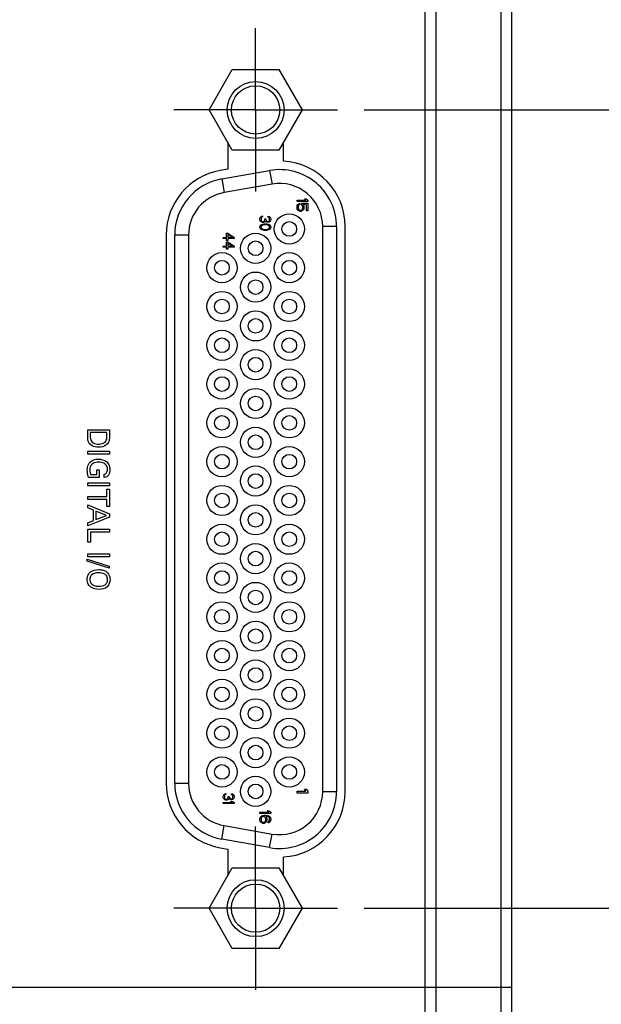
# Model space of a CAD drawing. Header units: inches. Extents: x 0 to 34, y 0 to 22.
# Tile 48 of 63: x 19.3 to 20.7, y 12.5 to 14.8. Entities that reach past the tile are written whole.
import ezdxf

# ---------------------------------------------------------------- set-up
doc = ezdxf.new("R2010")
doc.units = ezdxf.units.IN
doc.header["$LTSCALE"] = 1.87
doc.header["$MEASUREMENT"] = 0
doc.linetypes.add('CENTER', pattern=[0.6, 0.375, -0.075, 0.075, -0.075])
doc.layers.get('0').update_dxf_attribs({"linetype": 'CONTINUOUS'})
doc.layers.add('02___PRT_ALL_AXES', color=7, linetype='CONTINUOUS')
doc.layers.add('DIMENSIONS', color=7, linetype='CONTINUOUS')
doc.styles.get("Standard").update_dxf_attribs({"font": 'txt', "width": 0.8})
doc.dimstyles.new('DIMSTYLE_1', dxfattribs={"dimtxt": 0.125, "dimasz": 0.18, "dimexe": 0.18, "dimexo": 0.0625, "dimgap": 0.09, "dimtad": 0, "dimtih": 1, "dimtoh": 1, "dimdec": 3, "dimzin": 4, "dimdsep": 46, "dimtxsty": 'STANDARD', "dimblk": '_FILLED', "dimblk1": '_FILLED', "dimblk2": '_FILLED', "dimcen": 0.09, "dimadec": 0, "dimazin": 0, "dimtp": 0.001, "dimtm": 0.001, "dimtfac": 1, "dimtdec": 3, "dimtofl": 0, "dimtmove": 0, "dimatfit": 3, "dimldrblk": '_FILLED', "dimfxl": 1, "dimtolj": 1, "dimtzin": 4, "dimarcsym": 0})

# ---------------------------------------------------------------- blocks, each defined once
blk = doc.blocks.new('_FILLED')
at = {"color": 0, "linetype": 'BYBLOCK'}
blk.add_solid([(0, 0), (-1, 0.174), (-1, -0.174)], dxfattribs=at)
blk = doc.blocks.new('*D14')
at = {"layer": 'DIMENSIONS', "color": 2, "linetype": 'CONTINUOUS'}
for p, q in [((21.1968, 15.3301), (21.1968, 15.6901)), ((20.1791, 15.3301), (21.3218, 15.3301)), ((20.1056, 14.5727), (21.3218, 14.5727)), ((21.1968, 14.5727), (21.1968, 14.2127))]:
    blk.add_line(p, q, dxfattribs=at)
at = {"layer": 'DIMENSIONS', "color": 2, "linetype": 'CONTINUOUS', "xscale": 0.18, "yscale": 0.18, "zscale": 0.18}
for p, rotation in [((21.1968, 15.3301), 270), ((21.1968, 14.5727), 90)]:
    blk.add_blockref('_FILLED', p, dxfattribs=dict(at, rotation=rotation))
at = {"layer": 'DIMENSIONS', "color": 2, "linetype": 'CONTINUOUS', "insert": (21.1968, 15.0139), "char_height": 0.125, "width": 1.225, "attachment_point": 2, "line_spacing_factor": 0.9}
blk.add_mtext('.757{\\Ftxt.shx;\\W1.000000;\\H0.125000; }[19.24]', dxfattribs=at)
blk = doc.blocks.new('*D15')
at = {"layer": 'DIMENSIONS', "color": 2, "linetype": 'CONTINUOUS'}
for p, q in [((20.1056, 14.5727), (22.0718, 14.5727)), ((21.9468, 14.5727), (21.9468, 13.7717)), ((21.9468, 12.7207), (21.9468, 13.5217)), ((20.1056, 12.7207), (22.0718, 12.7207))]:
    blk.add_line(p, q, dxfattribs=at)
at = {"layer": 'DIMENSIONS', "color": 2, "linetype": 'CONTINUOUS', "xscale": 0.18, "yscale": 0.18, "zscale": 0.18}
for p, rotation in [((21.9468, 14.5727), 90), ((21.9468, 12.7207), 270)]:
    blk.add_blockref('_FILLED', p, dxfattribs=dict(at, rotation=rotation))
at = {"layer": 'DIMENSIONS', "color": 2, "linetype": 'CONTINUOUS', "insert": (21.9468, 13.7092), "char_height": 0.125, "width": 1.325, "attachment_point": 2, "line_spacing_factor": 0.9}
blk.add_mtext('1.852{\\Ftxt.shx;\\W1.000000;\\H0.125000; }[47.04]', dxfattribs=at)
blk = doc.blocks.new('*D16')
at = {"layer": 'DIMENSIONS', "color": 2, "linetype": 'CONTINUOUS'}
for p, q in [((21.1968, 12.7207), (21.1968, 13.0807)), ((20.1056, 12.7207), (21.3218, 12.7207)), ((19.8343, 12.1211), (21.3218, 12.1211)), ((21.1968, 12.1211), (21.1968, 11.7611))]:
    blk.add_line(p, q, dxfattribs=at)
at = {"layer": 'DIMENSIONS', "color": 2, "linetype": 'CONTINUOUS', "xscale": 0.18, "yscale": 0.18, "zscale": 0.18}
for p, rotation in [((21.1968, 12.7207), 270), ((21.1968, 12.1211), 90)]:
    blk.add_blockref('_FILLED', p, dxfattribs=dict(at, rotation=rotation))
at = {"layer": 'DIMENSIONS', "color": 2, "linetype": 'CONTINUOUS', "insert": (21.1968, 12.4834), "char_height": 0.125, "width": 1.225, "attachment_point": 2, "line_spacing_factor": 0.9}
blk.add_mtext('.600{\\Ftxt.shx;\\W1.000000;\\H0.125000; }[15.23]', dxfattribs=at)

msp = doc.modelspace()

# ---------------------------------------------------------------- linework, layer by layer
at = {"color": 7, "linetype": 'CONTINUOUS'}
for p, q in [((20.2718, 12.1333), (20.2718, 17.2419)), ((20.4218, 17.2382), (20.4218, 12.137)), ((20.2468, 12.1577), (20.2468, 17.2175)), ((20.4468, 17.2126), (20.4468, 12.1626)), ((19.7456, 14.5727), (19.7996, 14.6662)), ((19.7996, 14.6662), (19.9075, 14.6662)), ((19.9075, 14.6662), (19.9615, 14.5727)), ((19.7996, 14.4792), (19.7456, 14.5727)), ((19.9615, 14.5727), (19.9075, 14.4792)), ((19.9075, 14.4792), (19.7996, 14.4792)), ((19.7751, 14.4126), (19.8861, 14.4322)), ((19.8861, 14.4322), (19.8917, 14.4007)), ((19.7751, 14.4126), (19.7807, 14.3811)), ((19.8917, 14.4007), (19.7807, 14.3811)), ((19.9496, 14.3636), (19.9703, 14.3636)), ((19.9496, 14.3604), (19.9496, 14.3636)), ((19.9746, 14.3604), (19.9496, 14.3604)), ((19.9496, 14.3484), (19.9501, 14.3511)), ((19.9496, 14.3453), (19.9496, 14.3484)), ((19.9501, 14.3511), (19.9517, 14.3537)), ((19.9517, 14.3537), (19.9538, 14.3552)), ((19.9528, 14.3505), (19.9522, 14.3484)), ((19.9522, 14.3484), (19.9522, 14.3453)), ((19.9538, 14.3521), (19.9528, 14.3505)), ((19.9538, 14.3552), (19.9559, 14.3563)), ((19.9559, 14.3531), (19.9538, 14.3521)), ((19.9559, 14.3563), (19.9559, 14.3531)), ((19.9607, 14.3563), (19.9746, 14.3563)), ((19.9607, 14.3526), (19.9607, 14.3563)), ((19.9623, 14.3505), (19.9607, 14.3526)), ((19.9629, 14.3484), (19.9623, 14.3505)), ((19.9629, 14.3453), (19.9629, 14.3484)), ((19.9719, 14.3537), (19.9634, 14.3537)), ((19.9634, 14.3537), (19.965, 14.3511)), ((19.965, 14.3511), (19.9655, 14.3484)), ((19.9655, 14.3484), (19.9655, 14.3453)), ((19.9666, 14.3667), (19.9708, 14.3667)), ((19.9703, 14.3636), (19.9666, 14.3667)), ((19.9708, 14.3667), (19.9746, 14.3636)), ((19.9719, 14.3386), (19.9719, 14.3537)), ((19.9746, 14.3636), (19.9746, 14.3604)), ((19.9746, 14.3563), (19.9746, 14.3386)), ((19.8641, 14.3225), (19.8652, 14.3242)), ((19.8652, 14.3242), (19.8662, 14.3254)), ((19.8662, 14.3254), (19.8678, 14.3263)), ((19.8683, 14.3242), (19.8673, 14.3233)), ((19.8678, 14.3263), (19.8694, 14.3267)), ((19.8694, 14.3246), (19.8683, 14.3242)), ((19.8694, 14.3267), (19.8694, 14.3246)), ((19.8827, 14.3263), (19.8848, 14.3258)), ((19.8827, 14.3242), (19.8827, 14.3263)), ((19.8843, 14.3233), (19.8827, 14.3242)), ((19.8848, 14.3258), (19.887, 14.3242)), ((19.887, 14.3242), (19.888, 14.3225)), ((19.9501, 14.3427), (19.9496, 14.3453)), ((19.9517, 14.3401), (19.9501, 14.3427)), ((19.9538, 14.3386), (19.9517, 14.3401)), ((19.9522, 14.3453), (19.9528, 14.3432)), ((19.9528, 14.3432), (19.9538, 14.3417)), ((19.9538, 14.3417), (19.9554, 14.3406)), ((19.9565, 14.3375), (19.9538, 14.3386)), ((19.9554, 14.3406), (19.957, 14.3401)), ((19.9586, 14.3375), (19.9565, 14.3375)), ((19.957, 14.3401), (19.9581, 14.3401)), ((19.9581, 14.3401), (19.9597, 14.3406)), ((19.9613, 14.3386), (19.9586, 14.3375)), ((19.9597, 14.3406), (19.9613, 14.3417)), ((19.9613, 14.3417), (19.9623, 14.3432)), ((19.9634, 14.3401), (19.9613, 14.3386)), ((19.9623, 14.3432), (19.9629, 14.3453)), ((19.965, 14.3427), (19.9634, 14.3401)), ((19.9655, 14.3453), (19.965, 14.3427)), ((19.9746, 14.3386), (19.9719, 14.3386)), ((19.8636, 14.3208), (19.8641, 14.3225)), ((19.8636, 14.3175), (19.8636, 14.3208)), ((19.8641, 14.3158), (19.8636, 14.3175)), ((19.8636, 14.3008), (19.8641, 14.3033)), ((19.8641, 14.2983), (19.8636, 14.3008)), ((19.8652, 14.3142), (19.8641, 14.3158)), ((19.8641, 14.3033), (19.8657, 14.3054)), ((19.8662, 14.3129), (19.8652, 14.3142)), ((19.8657, 14.3054), (19.8673, 14.3067)), ((19.8668, 14.3225), (19.8662, 14.3204)), ((19.8662, 14.3204), (19.8662, 14.3179)), ((19.8662, 14.3179), (19.8668, 14.3158)), ((19.8678, 14.3121), (19.8662, 14.3129)), ((19.8668, 14.3029), (19.8662, 14.3008)), ((19.8662, 14.3008), (19.8668, 14.2988)), ((19.8673, 14.3233), (19.8668, 14.3225)), ((19.8668, 14.3158), (19.8673, 14.315)), ((19.8678, 14.3042), (19.8668, 14.3029)), ((19.8673, 14.315), (19.8683, 14.3142)), ((19.8673, 14.3067), (19.8694, 14.3075)), ((19.8694, 14.3117), (19.8678, 14.3121)), ((19.871, 14.3058), (19.8678, 14.3042)), ((19.8683, 14.3142), (19.8694, 14.3138)), ((19.8694, 14.3138), (19.8715, 14.3138)), ((19.8715, 14.3117), (19.8694, 14.3117)), ((19.8694, 14.3075), (19.871, 14.3079)), ((19.871, 14.3079), (19.8737, 14.3083)), ((19.8742, 14.3063), (19.871, 14.3058)), ((19.8715, 14.3138), (19.8737, 14.3146)), ((19.8737, 14.3121), (19.8715, 14.3117)), ((19.8737, 14.3146), (19.8747, 14.3158)), ((19.8753, 14.3129), (19.8737, 14.3121)), ((19.8737, 14.3083), (19.8785, 14.3083)), ((19.8779, 14.3063), (19.8742, 14.3063)), ((19.8747, 14.3158), (19.8753, 14.3183)), ((19.8753, 14.32), (19.8774, 14.32)), ((19.8753, 14.3183), (19.8753, 14.32)), ((19.8763, 14.315), (19.8753, 14.3129)), ((19.8779, 14.3133), (19.8763, 14.315)), ((19.8774, 14.32), (19.8774, 14.3183)), ((19.8774, 14.3183), (19.8785, 14.3158)), ((19.8795, 14.3125), (19.8779, 14.3133)), ((19.8811, 14.3058), (19.8779, 14.3063)), ((19.8785, 14.3158), (19.8795, 14.315)), ((19.8785, 14.3083), (19.8811, 14.3079)), ((19.8795, 14.315), (19.8816, 14.3142)), ((19.8816, 14.3121), (19.8795, 14.3125)), ((19.8811, 14.3079), (19.8827, 14.3075)), ((19.8843, 14.3042), (19.8811, 14.3058)), ((19.8816, 14.3142), (19.8827, 14.3142)), ((19.8827, 14.3121), (19.8816, 14.3121)), ((19.8827, 14.3142), (19.8843, 14.315)), ((19.8848, 14.3125), (19.8827, 14.3121)), ((19.8827, 14.3075), (19.8848, 14.3067)), ((19.8854, 14.3221), (19.8843, 14.3233)), ((19.8843, 14.315), (19.8854, 14.3163)), ((19.8854, 14.3029), (19.8843, 14.3042)), ((19.887, 14.3142), (19.8848, 14.3125)), ((19.8848, 14.3067), (19.8864, 14.3054)), ((19.8859, 14.32), (19.8854, 14.3221)), ((19.8854, 14.3163), (19.8859, 14.3183)), ((19.8859, 14.3008), (19.8854, 14.3029)), ((19.8854, 14.2988), (19.8859, 14.3008)), ((19.8859, 14.3183), (19.8859, 14.32)), ((19.8864, 14.3054), (19.888, 14.3033)), ((19.888, 14.3158), (19.887, 14.3142)), ((19.888, 14.3225), (19.8886, 14.3196)), ((19.8886, 14.3188), (19.888, 14.3158)), ((19.888, 14.3033), (19.8886, 14.3008)), ((19.8886, 14.3008), (19.888, 14.2983)), ((19.8886, 14.3196), (19.8886, 14.3188)), ((20.0411, 14.3022), (20.0091, 14.3022)), ((20.0091, 12.9912), (20.0091, 14.3022)), ((20.0411, 14.3022), (20.0411, 12.9912)), ((19.6661, 14.2826), (19.6981, 14.2826)), ((19.6661, 13.0107), (19.6661, 14.2826)), ((19.6981, 14.2826), (19.6981, 13.0107)), ((19.786, 14.2867), (19.7892, 14.2867)), ((19.786, 14.2767), (19.786, 14.2867)), ((19.7892, 14.2867), (19.8036, 14.2767)), ((19.7993, 14.2767), (19.7892, 14.2838)), ((19.7892, 14.2838), (19.7892, 14.2767)), ((19.8657, 14.2963), (19.8641, 14.2983)), ((19.8673, 14.295), (19.8657, 14.2963)), ((19.8668, 14.2988), (19.8678, 14.2975)), ((19.8694, 14.2942), (19.8673, 14.295)), ((19.8678, 14.2975), (19.871, 14.2958)), ((19.871, 14.2938), (19.8694, 14.2942)), ((19.871, 14.2958), (19.8742, 14.2954)), ((19.8737, 14.2933), (19.871, 14.2938)), ((19.8785, 14.2933), (19.8737, 14.2933)), ((19.8742, 14.2954), (19.8779, 14.2954)), ((19.8779, 14.2954), (19.8811, 14.2958)), ((19.8811, 14.2938), (19.8785, 14.2933)), ((19.8811, 14.2958), (19.8843, 14.2975)), ((19.8827, 14.2942), (19.8811, 14.2938)), ((19.8848, 14.295), (19.8827, 14.2942)), ((19.8843, 14.2975), (19.8854, 14.2988)), ((19.8864, 14.2963), (19.8848, 14.295)), ((19.888, 14.2983), (19.8864, 14.2963)), ((19.7786, 14.2767), (19.786, 14.2767)), ((19.7786, 14.2742), (19.7786, 14.2767)), ((19.786, 14.2742), (19.7786, 14.2742)), ((19.7786, 14.2567), (19.786, 14.2567)), ((19.7786, 14.2542), (19.7786, 14.2567)), ((19.786, 14.27), (19.786, 14.2742)), ((19.7892, 14.27), (19.786, 14.27)), ((19.786, 14.2667), (19.7892, 14.2667)), ((19.786, 14.2567), (19.786, 14.2667)), ((19.7892, 14.2767), (19.7993, 14.2767)), ((19.8036, 14.2742), (19.7892, 14.2742)), ((19.7892, 14.2742), (19.7892, 14.27)), ((19.7892, 14.2667), (19.8036, 14.2567)), ((19.7993, 14.2567), (19.7892, 14.2638)), ((19.7892, 14.2638), (19.7892, 14.2567)), ((19.7892, 14.2567), (19.7993, 14.2567)), ((19.8036, 14.2767), (19.8036, 14.2742)), ((19.8036, 14.2567), (19.8036, 14.2542)), ((19.786, 14.2542), (19.7786, 14.2542)), ((19.786, 14.25), (19.786, 14.2542)), ((19.7892, 14.25), (19.786, 14.25)), ((19.8036, 14.2542), (19.7892, 14.2542)), ((19.7892, 14.2542), (19.7892, 14.25)), ((19.6661, 13.0107), (19.6981, 13.0107)), ((19.7786, 12.9808), (19.7791, 12.9825)), ((19.7786, 12.9775), (19.7786, 12.9808)), ((19.7791, 12.9758), (19.7786, 12.9775)), ((19.7791, 12.9825), (19.7802, 12.9842)), ((19.7802, 12.9742), (19.7791, 12.9758)), ((19.7802, 12.9842), (19.7812, 12.9854)), ((19.7812, 12.9854), (19.7828, 12.9863)), ((19.7818, 12.9825), (19.7812, 12.9804)), ((19.7812, 12.9804), (19.7812, 12.9779)), ((19.7812, 12.9779), (19.7818, 12.9758)), ((19.7823, 12.9833), (19.7818, 12.9825)), ((19.7818, 12.9758), (19.7823, 12.975)), ((19.7833, 12.9842), (19.7823, 12.9833)), ((19.7828, 12.9863), (19.7844, 12.9867)), ((19.7844, 12.9846), (19.7833, 12.9842)), ((19.7844, 12.9867), (19.7844, 12.9846)), ((19.7887, 12.9746), (19.7897, 12.9758)), ((19.7897, 12.9758), (19.7903, 12.9783)), ((19.7903, 12.98), (19.7924, 12.98)), ((19.7903, 12.9783), (19.7903, 12.98)), ((19.7924, 12.98), (19.7924, 12.9783)), ((19.7924, 12.9783), (19.7935, 12.9758)), ((19.7935, 12.9758), (19.7945, 12.975)), ((19.7977, 12.9863), (19.7998, 12.9858)), ((19.7977, 12.9842), (19.7977, 12.9863)), ((19.7993, 12.9833), (19.7977, 12.9842)), ((19.8004, 12.9821), (19.7993, 12.9833)), ((19.7993, 12.975), (19.8004, 12.9763)), ((19.7998, 12.9858), (19.802, 12.9842)), ((19.8009, 12.98), (19.8004, 12.9821)), ((19.8004, 12.9763), (19.8009, 12.9783)), ((19.8009, 12.9783), (19.8009, 12.98)), ((19.802, 12.9842), (19.803, 12.9825)), ((19.803, 12.9758), (19.802, 12.9742)), ((19.803, 12.9825), (19.8036, 12.9796)), ((19.8036, 12.9788), (19.803, 12.9758)), ((19.8036, 12.9796), (19.8036, 12.9788)), ((19.9496, 12.992), (19.9703, 12.992)), ((19.9496, 12.9873), (19.9496, 12.992)), ((19.9746, 12.9873), (19.9496, 12.9873)), ((19.9666, 12.9967), (19.9708, 12.9967)), ((19.9703, 12.992), (19.9666, 12.9967)), ((19.9708, 12.9967), (19.9746, 12.992)), ((19.9746, 12.992), (19.9746, 12.9873)), ((20.0091, 12.9912), (20.0411, 12.9912)), ((19.7786, 12.9658), (19.7993, 12.9658)), ((19.7786, 12.9633), (19.7786, 12.9658)), ((19.8036, 12.9633), (19.7786, 12.9633)), ((19.7812, 12.9729), (19.7802, 12.9742)), ((19.7828, 12.9721), (19.7812, 12.9729)), ((19.7823, 12.975), (19.7833, 12.9742)), ((19.7844, 12.9717), (19.7828, 12.9721)), ((19.7833, 12.9742), (19.7844, 12.9738)), ((19.7844, 12.9738), (19.7865, 12.9738)), ((19.7865, 12.9717), (19.7844, 12.9717)), ((19.7865, 12.9738), (19.7887, 12.9746)), ((19.7887, 12.9721), (19.7865, 12.9717)), ((19.7903, 12.9729), (19.7887, 12.9721)), ((19.7913, 12.975), (19.7903, 12.9729)), ((19.7929, 12.9733), (19.7913, 12.975)), ((19.7945, 12.9725), (19.7929, 12.9733)), ((19.7945, 12.975), (19.7966, 12.9742)), ((19.7966, 12.9721), (19.7945, 12.9725)), ((19.7956, 12.9683), (19.7998, 12.9683)), ((19.7993, 12.9658), (19.7956, 12.9683)), ((19.7966, 12.9742), (19.7977, 12.9742)), ((19.7977, 12.9721), (19.7966, 12.9721)), ((19.7977, 12.9742), (19.7993, 12.975)), ((19.7998, 12.9725), (19.7977, 12.9721)), ((19.802, 12.9742), (19.7998, 12.9725)), ((19.7998, 12.9683), (19.8036, 12.9658)), ((19.8036, 12.9658), (19.8036, 12.9633)), ((19.8636, 12.9436), (19.8843, 12.9436)), ((19.8636, 12.9404), (19.8636, 12.9436)), ((19.8886, 12.9404), (19.8636, 12.9404)), ((19.8636, 12.9279), (19.8641, 12.9305)), ((19.8641, 12.9305), (19.8657, 12.9331)), ((19.8657, 12.9331), (19.8678, 12.9347)), ((19.8678, 12.9316), (19.8668, 12.93)), ((19.8678, 12.9347), (19.8705, 12.9357)), ((19.8694, 12.9326), (19.8678, 12.9316)), ((19.871, 12.9331), (19.8694, 12.9326)), ((19.8705, 12.9357), (19.8742, 12.9363)), ((19.8726, 12.9331), (19.871, 12.9331)), ((19.8742, 12.9326), (19.8726, 12.9331)), ((19.8742, 12.9363), (19.8779, 12.9363)), ((19.8753, 12.9316), (19.8742, 12.9326)), ((19.8763, 12.93), (19.8753, 12.9316)), ((19.8779, 12.9337), (19.8769, 12.9337)), ((19.8769, 12.9337), (19.879, 12.9305)), ((19.8779, 12.9363), (19.8816, 12.9357)), ((19.8811, 12.9331), (19.8779, 12.9337)), ((19.879, 12.9305), (19.8795, 12.9279)), ((19.8806, 12.9467), (19.8848, 12.9467)), ((19.8843, 12.9436), (19.8806, 12.9467)), ((19.8827, 12.9326), (19.8811, 12.9331)), ((19.8816, 12.9357), (19.8843, 12.9347)), ((19.8843, 12.9316), (19.8827, 12.9326)), ((19.8843, 12.9347), (19.8864, 12.9331)), ((19.8854, 12.93), (19.8843, 12.9316)), ((19.8848, 12.9467), (19.8886, 12.9436)), ((19.8864, 12.9331), (19.888, 12.9305)), ((19.888, 12.9305), (19.8886, 12.9279)), ((19.8886, 12.9436), (19.8886, 12.9404)), ((19.7751, 12.8808), (19.7807, 12.9123)), ((19.7807, 12.9123), (19.8917, 12.8927)), ((19.8636, 12.9253), (19.8636, 12.9279)), ((19.8641, 12.9227), (19.8636, 12.9253)), ((19.8657, 12.9201), (19.8641, 12.9227)), ((19.8678, 12.9186), (19.8657, 12.9201)), ((19.8668, 12.93), (19.8662, 12.9284)), ((19.8662, 12.9284), (19.8662, 12.9248)), ((19.8662, 12.9248), (19.8668, 12.9232)), ((19.8668, 12.9232), (19.8678, 12.9217)), ((19.8678, 12.9217), (19.8694, 12.9206)), ((19.8705, 12.9175), (19.8678, 12.9186)), ((19.8694, 12.9206), (19.871, 12.9201)), ((19.8731, 12.9175), (19.8705, 12.9175)), ((19.871, 12.9201), (19.8726, 12.9201)), ((19.8726, 12.9201), (19.8742, 12.9206)), ((19.8758, 12.9186), (19.8731, 12.9175)), ((19.8742, 12.9206), (19.8753, 12.9217)), ((19.8753, 12.9217), (19.8763, 12.9232)), ((19.8774, 12.9201), (19.8758, 12.9186)), ((19.8769, 12.9284), (19.8763, 12.93)), ((19.8763, 12.9232), (19.8769, 12.9248)), ((19.8769, 12.9248), (19.8769, 12.9284)), ((19.879, 12.9227), (19.8774, 12.9201)), ((19.8795, 12.9253), (19.879, 12.9227)), ((19.8795, 12.9279), (19.8795, 12.9253)), ((19.8827, 12.9212), (19.8843, 12.9222)), ((19.8827, 12.9186), (19.8827, 12.9212)), ((19.8843, 12.9191), (19.8827, 12.9186)), ((19.8843, 12.9222), (19.8854, 12.9238)), ((19.8864, 12.9206), (19.8843, 12.9191)), ((19.8859, 12.9284), (19.8854, 12.93)), ((19.8854, 12.9238), (19.8859, 12.9253)), ((19.8859, 12.9253), (19.8859, 12.9284)), ((19.888, 12.9232), (19.8864, 12.9206)), ((19.8886, 12.9258), (19.888, 12.9232)), ((19.8886, 12.9279), (19.8886, 12.9258)), ((19.8861, 12.8612), (19.8917, 12.8927)), ((19.8861, 12.8612), (19.7751, 12.8808)), ((19.7456, 12.7207), (19.7996, 12.8142)), ((19.7996, 12.8142), (19.9075, 12.8142)), ((19.9075, 12.8142), (19.9615, 12.7207)), ((19.7996, 12.6272), (19.7456, 12.7207)), ((19.9615, 12.7207), (19.9075, 12.6272)), ((19.9075, 12.6272), (19.7996, 12.6272)), ((18.0468, 12.5376), (20.4468, 12.5376))]:
    msp.add_line(p, q, dxfattribs=at)
at = {"color": 40, "linetype": 'CONTINUOUS'}
for p, q in [((19.4645, 13.8309), (19.5147, 13.8309)), ((19.4645, 13.8168), (19.4645, 13.8309)), ((19.5089, 13.824), (19.4702, 13.824)), ((19.4702, 13.824), (19.4702, 13.8171)), ((19.5089, 13.8156), (19.5089, 13.824)), ((19.5147, 13.8309), (19.5147, 13.8164)), ((19.4645, 13.7808), (19.5147, 13.7808)), ((19.4645, 13.7738), (19.4645, 13.7808)), ((19.5147, 13.7808), (19.5147, 13.7738)), ((19.5147, 13.7738), (19.4645, 13.7738)), ((19.4854, 13.7381), (19.4912, 13.7381)), ((19.4854, 13.7266), (19.4854, 13.7381)), ((19.4912, 13.7381), (19.4912, 13.7197)), ((19.4645, 13.7074), (19.5147, 13.7074)), ((19.4645, 13.7005), (19.4645, 13.7074)), ((19.4912, 13.7197), (19.4665, 13.7197)), ((19.4706, 13.7266), (19.4854, 13.7266)), ((19.5022, 13.7199), (19.5022, 13.7275)), ((19.5147, 13.7074), (19.5147, 13.7005)), ((19.5147, 13.7005), (19.4645, 13.7005)), ((19.5088, 13.6928), (19.5147, 13.6928)), ((19.5088, 13.676), (19.5088, 13.6928)), ((19.5147, 13.6928), (19.5147, 13.6523)), ((19.4645, 13.676), (19.5088, 13.676)), ((19.4645, 13.6691), (19.4645, 13.676)), ((19.5088, 13.6691), (19.4645, 13.6691)), ((19.5088, 13.6523), (19.5088, 13.6691)), ((19.4645, 13.6564), (19.5147, 13.6353)), ((19.4645, 13.6492), (19.4645, 13.6564)), ((19.4776, 13.6438), (19.4645, 13.6492)), ((19.4776, 13.6205), (19.4776, 13.6438)), ((19.5078, 13.6319), (19.4832, 13.6416)), ((19.4832, 13.6416), (19.4832, 13.6226)), ((19.5147, 13.6523), (19.5088, 13.6523)), ((19.5147, 13.6278), (19.4645, 13.6075)), ((19.4645, 13.6151), (19.4776, 13.6205)), ((19.4832, 13.6226), (19.5078, 13.6319)), ((19.5147, 13.6353), (19.5147, 13.6278)), ((19.4645, 13.6075), (19.4645, 13.6151)), ((19.4645, 13.6004), (19.5147, 13.6004)), ((19.4645, 13.5702), (19.4645, 13.6004)), ((19.5147, 13.5935), (19.4707, 13.5935)), ((19.4707, 13.5935), (19.4707, 13.5702)), ((19.5147, 13.6004), (19.5147, 13.5935)), ((19.4707, 13.5702), (19.4645, 13.5702)), ((19.4634, 13.5303), (19.5141, 13.514)), ((19.4634, 13.5257), (19.4634, 13.5303)), ((19.5141, 13.5095), (19.4634, 13.5257)), ((19.4645, 13.5429), (19.5147, 13.5429)), ((19.4645, 13.5359), (19.4645, 13.5429)), ((19.5147, 13.5359), (19.4645, 13.5359)), ((19.5147, 13.5429), (19.5147, 13.5359)), ((19.5141, 13.514), (19.5141, 13.5095))]:
    msp.add_line(p, q, dxfattribs=at)
at = {"color": 7, "linetype": 'CONTINUOUS'}
for centre, radius in [((19.8536, 14.5727), 0.066), ((19.8536, 14.5727), 0.056), ((19.9316, 14.2967), 0.035), ((19.9316, 14.2967), 0.017), ((19.8536, 14.2517), 0.035), ((19.8536, 14.2517), 0.017), ((19.7756, 14.2067), 0.035), ((19.9316, 14.2067), 0.035), ((19.7756, 14.2067), 0.017), ((19.9316, 14.2067), 0.017), ((19.8536, 14.1617), 0.035), ((19.8536, 14.1617), 0.017), ((19.7756, 14.1167), 0.035), ((19.9316, 14.1167), 0.035), ((19.7756, 14.1167), 0.017), ((19.9316, 14.1167), 0.017), ((19.8536, 14.0717), 0.035), ((19.8536, 14.0717), 0.017), ((19.7756, 14.0267), 0.035), ((19.9316, 14.0267), 0.035), ((19.7756, 14.0267), 0.017), ((19.9316, 14.0267), 0.017), ((19.8536, 13.9817), 0.035), ((19.8536, 13.9817), 0.017), ((19.7756, 13.9367), 0.035), ((19.9316, 13.9367), 0.035), ((19.7756, 13.9367), 0.017), ((19.9316, 13.9367), 0.017), ((19.8536, 13.8917), 0.035), ((19.8536, 13.8917), 0.017), ((19.7756, 13.8467), 0.035), ((19.9316, 13.8467), 0.035), ((19.7756, 13.8467), 0.017), ((19.9316, 13.8467), 0.017), ((19.8536, 13.8017), 0.035), ((19.8536, 13.8017), 0.017), ((19.7756, 13.7567), 0.035), ((19.9316, 13.7567), 0.035), ((19.7756, 13.7567), 0.017), ((19.9316, 13.7567), 0.017), ((19.8536, 13.7117), 0.035), ((19.8536, 13.7117), 0.017), ((19.7756, 13.6667), 0.035), ((19.9316, 13.6667), 0.035), ((19.7756, 13.6667), 0.017), ((19.9316, 13.6667), 0.017), ((19.8536, 13.6217), 0.035), ((19.8536, 13.6217), 0.017), ((19.7756, 13.5767), 0.035), ((19.7756, 13.5767), 0.017), ((19.9316, 13.5767), 0.035), ((19.9316, 13.5767), 0.017), ((19.8536, 13.5317), 0.035), ((19.8536, 13.5317), 0.017), ((19.7756, 13.4867), 0.035), ((19.7756, 13.4867), 0.017), ((19.9316, 13.4867), 0.035), ((19.9316, 13.4867), 0.017), ((19.8536, 13.4417), 0.035), ((19.8536, 13.4417), 0.017), ((19.7756, 13.3967), 0.035), ((19.7756, 13.3967), 0.017), ((19.9316, 13.3967), 0.035), ((19.9316, 13.3967), 0.017), ((19.8536, 13.3517), 0.035), ((19.8536, 13.3517), 0.017), ((19.7756, 13.3067), 0.035), ((19.9316, 13.3067), 0.035), ((19.7756, 13.3067), 0.017), ((19.9316, 13.3067), 0.017), ((19.8536, 13.2617), 0.035), ((19.8536, 13.2617), 0.017), ((19.7756, 13.2167), 0.035), ((19.9316, 13.2167), 0.035), ((19.7756, 13.2167), 0.017), ((19.9316, 13.2167), 0.017), ((19.8536, 13.1717), 0.035), ((19.8536, 13.1717), 0.017), ((19.7756, 13.1267), 0.035), ((19.9316, 13.1267), 0.035), ((19.7756, 13.1267), 0.017), ((19.9316, 13.1267), 0.017), ((19.8536, 13.0817), 0.035), ((19.8536, 13.0817), 0.017), ((19.7756, 13.0367), 0.035), ((19.9316, 13.0367), 0.035), ((19.7756, 13.0367), 0.017), ((19.9316, 13.0367), 0.017), ((19.8536, 12.9917), 0.035), ((19.8536, 12.9917), 0.017), ((19.8536, 12.7207), 0.066), ((19.8536, 12.7207), 0.056)]:
    msp.add_circle(centre, radius, dxfattribs=at)
for centre, radius, start, end in [((19.9091, 14.3022), 0.132, 0, 100), ((19.7981, 14.2826), 0.132, 100, 180), ((19.9091, 14.3022), 0.1, 0, 100), ((19.7981, 14.2826), 0.1, 100, 180), ((19.7981, 13.0107), 0.132, 180, 260), ((19.7981, 13.0107), 0.1, 180, 260), ((19.9091, 12.9912), 0.132, 260, 360), ((19.9091, 12.9912), 0.1, 260, 360)]:
    msp.add_arc(centre, radius, start, end, dxfattribs=at)
at = {"color": 40, "linetype": 'CONTINUOUS'}
for points, knots in [([(19.4686, 13.7983), (19.4657, 13.8018), (19.4645, 13.8088), (19.4645, 13.815), (19.4645, 13.8168)], [0, 0, 0, 0, 0.722302, 1, 1, 1, 1]), ([(19.4892, 13.79), (19.4867, 13.79), (19.4792, 13.7906), (19.4718, 13.7943), (19.4686, 13.7983)], [0, 0, 0, 0, 0.326917, 1, 1, 1, 1]), ([(19.473, 13.804), (19.4741, 13.8025), (19.4786, 13.7985), (19.4849, 13.7974), (19.4889, 13.7974)], [0, 0, 0, 0, 0.313028, 1, 1, 1, 1]), ([(19.4889, 13.7974), (19.4898, 13.7974), (19.4952, 13.7976), (19.5011, 13.7991), (19.5046, 13.8023)], [0, 0, 0, 0, 0.151979, 1, 1, 1, 1]), ([(19.5046, 13.8023), (19.5071, 13.8045), (19.5089, 13.8095), (19.5089, 13.8142), (19.5089, 13.8156)], [0, 0, 0, 0, 0.704234, 1, 1, 1, 1]), ([(19.5147, 13.8164), (19.5147, 13.8129), (19.5148, 13.8055), (19.511, 13.7986), (19.5082, 13.7962)], [0, 0, 0, 0, 0.485256, 1, 1, 1, 1]), ([(19.4634, 13.7376), (19.4634, 13.7396), (19.4638, 13.7461), (19.4665, 13.7527), (19.4697, 13.7558)], [0, 0, 0, 0, 0.320363, 1, 1, 1, 1]), ([(19.4897, 13.7555), (19.4885, 13.7555), (19.483, 13.7552), (19.4772, 13.7537), (19.4739, 13.7509)], [0, 0, 0, 0, 0.220301, 1, 1, 1, 1]), ([(19.4888, 13.7628), (19.4904, 13.7628), (19.499, 13.7622), (19.5081, 13.7579), (19.512, 13.752)], [0, 0, 0, 0, 0.186726, 1, 1, 1, 1]), ([(19.5058, 13.7501), (19.5046, 13.7512), (19.4998, 13.7545), (19.4939, 13.7555), (19.4897, 13.7555)], [0, 0, 0, 0, 0.275012, 1, 1, 1, 1]), ([(19.4665, 13.7197), (19.4662, 13.7206), (19.4643, 13.7264), (19.4634, 13.7325), (19.4634, 13.7376)], [0, 0, 0, 0, 0.16279, 1, 1, 1, 1]), ([(19.469, 13.7376), (19.469, 13.7363), (19.4691, 13.7326), (19.4699, 13.7289), (19.4706, 13.7266)], [0, 0, 0, 0, 0.351805, 1, 1, 1, 1]), ([(19.5022, 13.7275), (19.5044, 13.7278), (19.5092, 13.7307), (19.5101, 13.7361), (19.5101, 13.7388)], [0, 0, 0, 0, 0.445667, 1, 1, 1, 1]), ([(19.5101, 13.7388), (19.5101, 13.7399), (19.5098, 13.744), (19.508, 13.7482), (19.5058, 13.7501)], [0, 0, 0, 0, 0.276685, 1, 1, 1, 1]), ([(19.5155, 13.738), (19.5155, 13.7369), (19.5154, 13.7317), (19.5132, 13.7262), (19.5102, 13.7232)], [0, 0, 0, 0, 0.208185, 1, 1, 1, 1]), ([(19.512, 13.752), (19.5128, 13.7508), (19.515, 13.7464), (19.5155, 13.7414), (19.5155, 13.738)], [0, 0, 0, 0, 0.30071, 1, 1, 1, 1]), ([(19.5102, 13.7232), (19.5095, 13.7226), (19.5072, 13.7207), (19.5042, 13.72), (19.5022, 13.7199)], [0, 0, 0, 0, 0.328478, 1, 1, 1, 1]), ([(19.4633, 13.4836), (19.4633, 13.4872), (19.4643, 13.4941), (19.4729, 13.5046), (19.483, 13.5063), (19.4893, 13.5063)], [0, 0, 0, 0, 0.282831, 0.515312, 1, 1, 1, 1]), ([(19.4893, 13.5063), (19.4908, 13.5063), (19.4979, 13.506), (19.5053, 13.5035), (19.5093, 13.4998)], [0, 0, 0, 0, 0.221583, 1, 1, 1, 1]), ([(19.4901, 13.4604), (19.4838, 13.4604), (19.4735, 13.4621), (19.4645, 13.4726), (19.4633, 13.4798), (19.4633, 13.4836)], [0, 0, 0, 0, 0.478092, 0.713625, 1, 1, 1, 1]), ([(19.4738, 13.4945), (19.473, 13.4938), (19.4701, 13.4908), (19.4693, 13.4864), (19.4693, 13.4834)], [0, 0, 0, 0, 0.264068, 1, 1, 1, 1]), ([(19.5102, 13.483), (19.5102, 13.4857), (19.5093, 13.4908), (19.5021, 13.4981), (19.4945, 13.499), (19.4897, 13.499)], [0, 0, 0, 0, 0.275215, 0.505674, 1, 1, 1, 1]), ([(19.516, 13.483), (19.516, 13.4771), (19.5112, 13.4631), (19.4969, 13.4604), (19.4901, 13.4604)], [0, 0, 0, 0, 0.46734, 1, 1, 1, 1]), ([(19.4902, 13.4677), (19.4951, 13.4677), (19.5027, 13.4685), (19.5095, 13.4758), (19.5102, 13.4805), (19.5102, 13.483)], [0, 0, 0, 0, 0.517238, 0.739699, 1, 1, 1, 1]), ([(19.5093, 13.4998), (19.5106, 13.4986), (19.5146, 13.4938), (19.516, 13.4874), (19.516, 13.483)], [0, 0, 0, 0, 0.292945, 1, 1, 1, 1]), ([(19.4738, 13.4723), (19.4751, 13.4712), (19.4802, 13.4684), (19.4861, 13.4677), (19.4902, 13.4677)], [0, 0, 0, 0, 0.282008, 1, 1, 1, 1])]:
    msp.add_open_spline(points, degree=3, knots=knots, dxfattribs=at)
for points in [[(19.4702, 13.8171), (19.4702, 13.8127), (19.4703, 13.8076), (19.473, 13.804)], [(19.5082, 13.7962), (19.5031, 13.7918), (19.4959, 13.79), (19.4892, 13.79)], [(19.4697, 13.7558), (19.4745, 13.7605), (19.482, 13.7628), (19.4888, 13.7628)], [(19.4739, 13.7509), (19.4703, 13.7478), (19.469, 13.7423), (19.469, 13.7376)], [(19.4693, 13.4834), (19.4693, 13.4794), (19.4708, 13.4748), (19.4738, 13.4723)], [(19.4897, 13.499), (19.4842, 13.499), (19.4781, 13.498), (19.4738, 13.4945)]]:
    msp.add_open_spline(points, degree=3, dxfattribs=at)
at = {"layer": '02___PRT_ALL_AXES', "color": 7, "linetype": 'CENTER'}
for p, q in [((19.8536, 14.5727), (19.8536, 14.7622)), ((19.8536, 14.5727), (19.6641, 14.5727)), ((19.8536, 14.5727), (20.0431, 14.5727)), ((19.8536, 14.5727), (19.8536, 14.3832)), ((19.8536, 12.7207), (19.8536, 12.9102)), ((19.8536, 12.7207), (19.6641, 12.7207)), ((19.8536, 12.7207), (20.0431, 12.7207)), ((19.8536, 12.7207), (19.8536, 12.5312))]:
    msp.add_line(p, q, dxfattribs=at)
at = {"layer": '02___PRT_ALL_AXES', "color": 7, "linetype": 'CONTINUOUS'}
for p, q in [((19.7891, 14.4974), (19.7891, 14.4354)), ((19.9181, 14.4539), (19.9181, 14.4974)), ((19.7891, 14.4354), (19.7717, 14.4323)), ((20.0611, 12.9912), (20.0611, 14.3022)), ((19.6461, 14.2826), (19.6461, 13.0107)), ((19.7717, 12.8611), (19.7891, 12.858)), ((19.7891, 12.858), (19.7891, 12.796)), ((19.9181, 12.796), (19.9181, 12.8394))]:
    msp.add_line(p, q, dxfattribs=at)
for centre, start, end in [((19.9091, 14.3022), 359.9973, 86.6055), ((19.7981, 14.2826), 100, 180.0002), ((19.7981, 13.0107), 179.9998, 260), ((19.9091, 12.9912), 273.3945, 0.0027)]:
    msp.add_arc(centre, 0.152, start, end, dxfattribs=at)

# ---------------------------------------------------------------- dimensions: what is measured, and where the dimension line sits
at = {"layer": 'DIMENSIONS', "color": 2, "linetype": 'CONTINUOUS'}
for base, p1, p2, angle, picture, middle in [((21.1968, 15.3301), (20.1056, 14.5727), (20.1791, 15.3301), 90, '*D14', (21.0718, 14.9514)), ((21.9468, 12.7207), (20.1056, 14.5727), (20.1056, 12.7207), 270, '*D15', (21.7968, 13.6467)), ((21.1968, 12.1211), (20.1056, 12.7207), (19.8343, 12.1211), 270, '*D16', (21.0718, 12.4209))]:
    dim = msp.add_linear_dim(base=base, p1=p1, p2=p2, angle=angle, dimstyle='DIMSTYLE_1', dxfattribs=at)
    dim.commit()
    dim.dimension.update_dxf_attribs({"geometry": picture, "text_midpoint": middle, "dimtype": 160})

doc.saveas('drawing.dxf')
